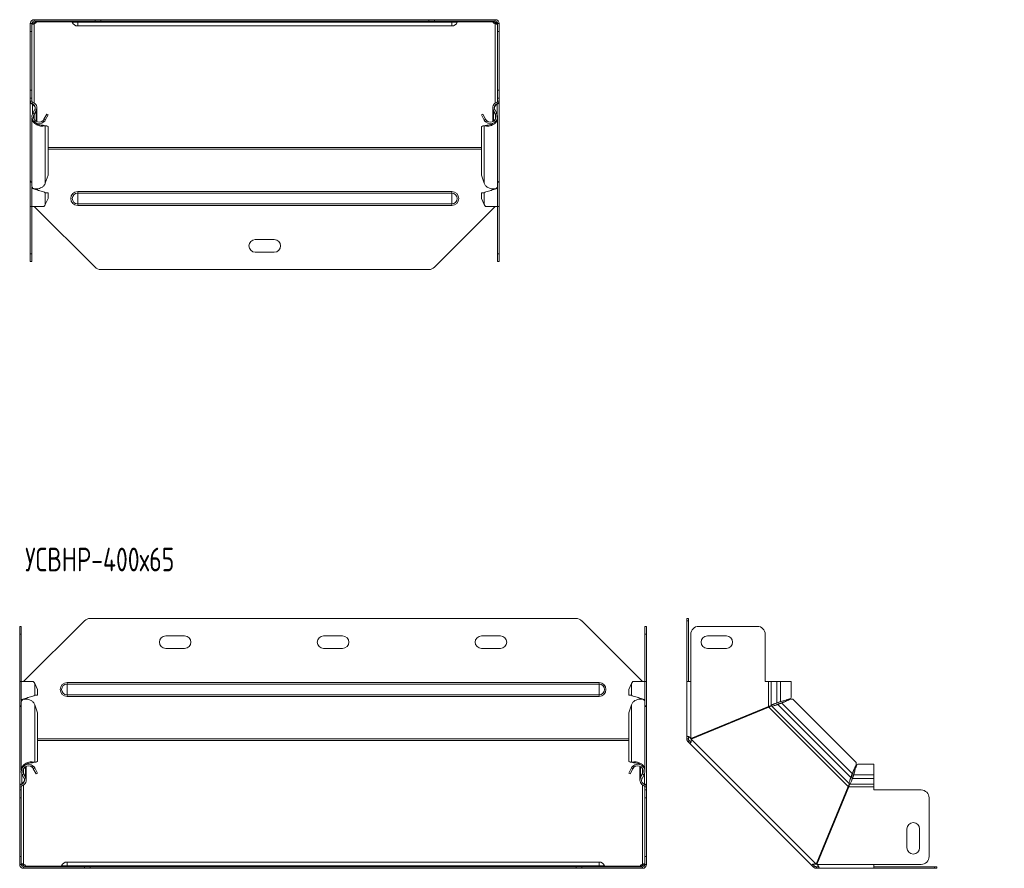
# Model space of a CAD drawing. Header units: millimetres. Extents: x -101 to 694, y -3607 to 292.
# Tile 4 of 9: x -94 to 530, y -2217 to -1679. Entities that reach past the tile are written whole.
import ezdxf

# ---------------------------------------------------------------- set-up
doc = ezdxf.new("R2010")
doc.units = ezdxf.units.MM
doc.styles.add('SLDTEXTSTYLE0', font='TXT', dxfattribs={"width": 0.7, "bigfont": 'bigfont'})

msp = doc.modelspace()

# ---------------------------------------------------------------- linework, layer by layer
at = {"color": 7, "linetype": 'Continuous', "lineweight": 15}
for p, q in [((-86.87, -1681.95), (-85.87, -1681.95)), ((-86.87, -1686.95), (-86.87, -1681.95)), ((-85.87, -1681.95), (-85.87, -1686.95)), ((-84.37, -1679.45), (-84.37, -1680.45)), ((-45.83, -1679.45), (-84.37, -1679.45)), ((-45.83, -1680.45), (-84.37, -1680.45)), ((-84.37, -1681.98), (-84.37, -1681.28)), ((-82.87, -1680.88), (-82.87, -1680.45)), ((-56.87, -1683.45), (180.13, -1683.45)), ((-45.83, -1679.45), (-42.3, -1679.45)), ((-42.3, -1680.45), (-45.83, -1680.45)), ((165.56, -1679.45), (-42.3, -1679.45)), ((165.56, -1680.45), (-42.3, -1680.45)), ((165.56, -1679.45), (169.1, -1679.45)), ((169.1, -1680.45), (165.56, -1680.45)), ((207.63, -1679.45), (169.1, -1679.45)), ((207.63, -1680.45), (169.1, -1680.45)), ((206.13, -1680.88), (206.13, -1680.45)), ((207.63, -1679.45), (207.63, -1680.45)), ((207.63, -1681.98), (207.63, -1681.28)), ((209.13, -1681.95), (210.13, -1681.95)), ((209.13, -1686.95), (209.13, -1681.95)), ((210.13, -1681.95), (210.13, -1686.95)), ((-86.87, -1724.1), (-86.87, -1686.95)), ((-85.87, -1724.1), (-85.87, -1686.95)), ((209.13, -1724.1), (209.13, -1686.95)), ((210.13, -1724.1), (210.13, -1686.95)), ((-86.87, -1729.1), (-86.87, -1724.1)), ((-85.87, -1724.1), (-85.87, -1729.1)), ((209.13, -1729.1), (209.13, -1724.1)), ((210.13, -1724.1), (210.13, -1729.1)), ((-85.87, -1729.1), (-86.87, -1729.1)), ((-86.87, -1731.1), (-86.87, -1729.1)), ((-86.87, -1731.1), (-86.87, -1731.29)), ((-86.87, -1781.61), (-86.87, -1731.29)), ((-85.87, -1731.1), (-85.87, -1729.1)), ((-85.57, -1733), (-85.49, -1732.82)), ((208.77, -1732.87), (208.83, -1733)), ((210.13, -1729.1), (209.13, -1729.1)), ((209.13, -1731.1), (209.13, -1729.1)), ((210.13, -1731.1), (210.13, -1729.1)), ((210.13, -1731.1), (210.13, -1731.29)), ((210.13, -1781.61), (210.13, -1731.29)), ((-84.05, -1736.41), (-85.33, -1738.79)), ((-83.17, -1736.88), (-84.45, -1739.26)), ((-84.45, -1739.91), (-83.17, -1737.44)), ((-83.42, -1737.34), (-83.17, -1737.44)), ((-82.76, -1744.15), (-82.76, -1735.83)), ((-76.51, -1739.33), (-78.26, -1742.59)), ((-75.63, -1739.8), (-77.38, -1743.06)), ((-76.51, -1739.33), (-75.63, -1739.8)), ((198.89, -1739.8), (199.77, -1739.33)), ((200.64, -1743.06), (198.89, -1739.8)), ((201.52, -1742.59), (199.77, -1739.33)), ((206.02, -1735.83), (206.02, -1744.15)), ((206.43, -1736.88), (207.71, -1739.26)), ((206.43, -1737.44), (206.68, -1737.34)), ((207.71, -1739.91), (206.43, -1737.44)), ((207.32, -1736.41), (208.59, -1738.79)), ((-85.87, -1741.67), (-85.87, -1785.13)), ((-82.76, -1745.27), (-82.76, -1745.22)), ((-78.95, -1743.49), (-78.26, -1744.22)), ((-78.95, -1746.21), (-78.26, -1746.73)), ((-78.33, -1746.47), (-78.95, -1746.21)), ((-78.26, -1742.59), (-77.38, -1743.06)), ((201.52, -1742.59), (200.64, -1743.06)), ((202.21, -1743.49), (201.52, -1744.22)), ((202.21, -1746.21), (201.52, -1746.73)), ((202.21, -1746.21), (201.59, -1746.47)), ((206.02, -1745.22), (206.02, -1745.27)), ((209.13, -1785.13), (209.13, -1741.67)), ((-78.03, -1746.58), (-78.34, -1746.47)), ((-78.26, -1746.5), (-77.38, -1746.83)), ((-76.51, -1746.81), (-78.26, -1746.5)), ((-75.63, -1747.14), (-77.38, -1746.83)), ((-76.51, -1746.81), (-75.63, -1747.14)), ((-75.63, -1778.07), (-75.63, -1747.14)), ((198.89, -1747.14), (199.77, -1746.81)), ((200.64, -1746.83), (198.89, -1747.14)), ((198.89, -1778.07), (198.89, -1747.14)), ((201.52, -1746.5), (199.77, -1746.81)), ((201.29, -1746.58), (200.64, -1746.83)), ((201.6, -1746.47), (201.29, -1746.58)), ((-86.87, -1781.61), (-86.87, -1782.07)), ((-86.87, -1782.07), (-86.57, -1782.07)), ((-86.87, -1797.82), (-86.87, -1782.07)), ((-77.38, -1782.99), (-75.63, -1778.07)), ((198.89, -1778.07), (200.64, -1782.99)), ((209.83, -1782.07), (210.13, -1782.07)), ((210.13, -1781.61), (210.13, -1782.07)), ((210.13, -1797.82), (210.13, -1782.07)), ((-85.87, -1785.76), (-85.87, -1797.82)), ((-82.76, -1787.23), (-82.76, -1786.68)), ((-81.35, -1787.75), (-81.35, -1787.75)), ((-75.63, -1789.12), (-77.38, -1789.12)), ((-75.63, -1792.82), (-75.63, -1789.12)), ((198.89, -1792.82), (198.89, -1789.12)), ((198.89, -1789.12), (200.64, -1789.12)), ((204.61, -1787.75), (204.61, -1787.75)), ((206.02, -1786.68), (206.02, -1787.23)), ((209.13, -1797.82), (209.13, -1785.76)), ((-77.38, -1796.52), (-75.63, -1792.82)), ((198.89, -1792.82), (200.64, -1796.52)), ((-86.87, -1797.82), (-85.87, -1797.82)), ((-86.87, -1827.82), (-86.87, -1797.82)), ((-85.87, -1797.82), (-78.26, -1797.82)), ((-85.87, -1827.82), (-85.87, -1797.82)), ((-84.37, -1797.82), (-45.83, -1836.36)), ((169.1, -1836.36), (207.63, -1797.82)), ((201.52, -1797.82), (209.13, -1797.82)), ((209.13, -1797.82), (210.13, -1797.82)), ((209.13, -1827.82), (209.13, -1797.82)), ((210.13, -1827.82), (210.13, -1797.82)), ((55.63, -1818.82), (67.63, -1818.82)), ((67.63, -1826.82), (55.63, -1826.82)), ((-86.87, -1832.82), (-86.87, -1827.82)), ((-85.87, -1832.82), (-86.87, -1832.82)), ((-85.87, -1827.82), (-85.87, -1832.82)), ((209.13, -1832.82), (209.13, -1827.82)), ((210.13, -1832.82), (209.13, -1832.82)), ((210.13, -1827.82), (210.13, -1832.82)), ((-42.3, -1837.82), (165.56, -1837.82)), ((-93.6, -2064.03), (-92.6, -2064.03)), ((-93.6, -2069.03), (-93.6, -2064.03)), ((-92.6, -2064.03), (-92.6, -2069.03)), ((-52.56, -2060.49), (-91.1, -2099.03)), ((258.83, -2059.03), (-49.03, -2059.03)), ((300.9, -2099.03), (262.37, -2060.49)), ((302.4, -2064.03), (303.4, -2064.03)), ((302.4, -2069.03), (302.4, -2064.03)), ((303.4, -2064.03), (303.4, -2069.03)), ((329.01, -2059.03), (330.01, -2059.03)), ((329.01, -2060.49), (329.01, -2059.03)), ((329.01, -2060.49), (329.01, -2099.03)), ((330.01, -2059.03), (330.01, -2060.49)), ((330.01, -2060.49), (330.01, -2099.03)), ((373.66, -2064.03), (336.51, -2064.03)), ((-93.6, -2099.03), (-93.6, -2069.03)), ((-92.6, -2099.03), (-92.6, -2069.03)), ((10.9, -2070.03), (-1.1, -2070.03)), ((110.9, -2070.03), (98.9, -2070.03)), ((210.9, -2070.03), (198.9, -2070.03)), ((302.4, -2099.03), (302.4, -2069.03)), ((303.4, -2099.03), (303.4, -2069.03)), ((331.51, -2069.03), (331.51, -2099.03)), ((354.01, -2070.03), (342.01, -2070.03)), ((378.66, -2099.03), (378.66, -2069.03)), ((-1.1, -2078.03), (10.9, -2078.03)), ((98.9, -2078.03), (110.9, -2078.03)), ((198.9, -2078.03), (210.9, -2078.03)), ((342.01, -2078.03), (354.01, -2078.03)), ((-93.6, -2114.77), (-93.6, -2099.03)), ((-92.6, -2099.03), (-93.6, -2099.03)), ((-92.6, -2099.03), (-92.6, -2111.08)), ((-84.99, -2099.03), (-92.6, -2099.03)), ((-82.35, -2104.03), (-84.1, -2100.33)), ((293.91, -2100.33), (292.16, -2104.03)), ((302.4, -2099.03), (294.8, -2099.03)), ((302.4, -2111.08), (302.4, -2099.03)), ((303.4, -2099.03), (302.4, -2099.03)), ((303.4, -2114.77), (303.4, -2099.03)), ((329.01, -2133.85), (329.01, -2099.03)), ((331.51, -2099.03), (329.01, -2099.03)), ((380.66, -2099.03), (378.66, -2099.03)), ((382.39, -2099.03), (380.66, -2099.03)), ((385.98, -2099.03), (382.39, -2099.03)), ((385.98, -2099.03), (388.36, -2099.03)), ((395.01, -2099.03), (388.36, -2099.03)), ((395.01, -2109.09), (395.01, -2099.03)), ((-84.1, -2107.73), (-82.35, -2107.73)), ((-82.35, -2104.03), (-82.35, -2107.73)), ((292.16, -2104.03), (292.16, -2107.73)), ((293.91, -2107.73), (292.16, -2107.73)), ((-92.6, -2111.71), (-92.6, -2155.18)), ((-89.48, -2110.16), (-89.48, -2109.62)), ((-88.02, -2109.07), (-88, -2109.07)), ((-82.35, -2118.78), (-84.1, -2113.86)), ((293.91, -2113.86), (292.16, -2118.78)), ((297.88, -2109.09), (297.88, -2109.09)), ((299.29, -2109.62), (299.29, -2110.16)), ((302.4, -2155.18), (302.4, -2111.71)), ((385.45, -2113.92), (385.44, -2113.93)), ((385.98, -2112.56), (388.36, -2111.71)), ((385.98, -2112.56), (386.45, -2112.56)), ((386.45, -2112.56), (388.83, -2111.71)), ((389.14, -2112.65), (386.67, -2113.54)), ((386.67, -2113.54), (387.01, -2113.2)), ((389.48, -2112.31), (387.01, -2113.2)), ((388.36, -2111.71), (388.83, -2111.71)), ((389.48, -2112.31), (389.14, -2112.65)), ((391, -2110.94), (391.01, -2110.94)), ((436.04, -2150.14), (396.28, -2110.37)), ((-93.3, -2114.77), (-93.6, -2114.77)), ((-93.6, -2114.77), (-93.6, -2115.24)), ((-93.6, -2165.56), (-93.6, -2115.24)), ((-82.35, -2149.7), (-82.35, -2118.78)), ((292.16, -2149.7), (292.16, -2118.78)), ((303.11, -2114.77), (303.4, -2114.77)), ((303.4, -2114.77), (303.4, -2115.24)), ((303.4, -2165.56), (303.4, -2115.24)), ((380.66, -2114.77), (331.51, -2135.13)), ((331.7, -2135.6), (380.85, -2115.24)), ((330.01, -2133.85), (329.01, -2133.85)), ((329.01, -2135.4), (329.01, -2133.85)), ((330.01, -2135.4), (329.01, -2135.4)), ((330.45, -2136.46), (329.75, -2137.17)), ((330.85, -2138.27), (329.75, -2137.17)), ((330.01, -2135.4), (330.01, -2133.85)), ((331.55, -2137.56), (330.45, -2136.46)), ((330.85, -2138.27), (408.14, -2215.57)), ((-89.48, -2151.63), (-89.48, -2151.58)), ((-85.67, -2150.63), (-84.99, -2150.12)), ((-85.67, -2150.63), (-85.05, -2150.38)), ((-85.06, -2150.38), (-84.75, -2150.26)), ((-84.98, -2150.35), (-84.1, -2150.02)), ((-84.98, -2150.35), (-83.23, -2150.04)), ((-84.1, -2150.02), (-82.35, -2149.7)), ((-82.35, -2149.7), (-83.23, -2150.04)), ((292.16, -2149.7), (293.91, -2150.02)), ((293.04, -2150.04), (292.16, -2149.7)), ((293.04, -2150.04), (294.79, -2150.35)), ((294.79, -2150.35), (293.91, -2150.02)), ((294.56, -2150.26), (294.87, -2150.38)), ((295.48, -2150.63), (294.8, -2150.12)), ((294.86, -2150.38), (295.48, -2150.63)), ((299.29, -2151.58), (299.29, -2151.63)), ((447.39, -2151.41), (437.32, -2151.41)), ((447.39, -2158.06), (447.39, -2151.41)), ((-89.9, -2159.41), (-91.18, -2156.93)), ((-89.9, -2159.96), (-91.18, -2157.58)), ((-89.48, -2161.01), (-89.48, -2152.7)), ((-85.67, -2153.36), (-84.99, -2152.63)), ((-84.98, -2154.26), (-84.1, -2153.78)), ((-84.98, -2154.26), (-83.23, -2157.52)), ((-84.1, -2153.78), (-82.35, -2157.04)), ((-82.35, -2157.04), (-83.23, -2157.52)), ((292.16, -2157.04), (293.91, -2153.78)), ((293.04, -2157.52), (292.16, -2157.04)), ((293.04, -2157.52), (294.79, -2154.26)), ((294.79, -2154.26), (293.91, -2153.78)), ((295.48, -2153.36), (294.8, -2152.63)), ((299.29, -2152.7), (299.29, -2161.01)), ((299.71, -2159.41), (300.99, -2156.93)), ((299.71, -2159.96), (300.99, -2157.58)), ((432.88, -2159.74), (433.77, -2157.27)), ((433.21, -2159.41), (434.1, -2156.93)), ((433.77, -2157.27), (434.1, -2156.93)), ((434.71, -2157.58), (433.86, -2159.96)), ((434.71, -2157.58), (434.71, -2158.06)), ((-90.78, -2160.44), (-92.06, -2158.06)), ((-90.15, -2159.5), (-89.9, -2159.41)), ((299.71, -2159.41), (299.96, -2159.5)), ((300.59, -2160.44), (301.87, -2158.06)), ((302.03, -2164.02), (302.1, -2163.85)), ((432.49, -2160.98), (432.49, -2160.97)), ((432.88, -2159.74), (433.21, -2159.41)), ((433.4, -2161.57), (433.4, -2161.59)), ((434.71, -2158.06), (433.86, -2160.44)), ((433.86, -2160.44), (433.86, -2159.96)), ((447.39, -2160.44), (447.39, -2158.06)), ((447.39, -2164.02), (447.39, -2160.44)), ((447.39, -2165.75), (447.39, -2164.02)), ((-93.6, -2165.56), (-93.6, -2165.75)), ((-93.6, -2167.75), (-93.6, -2165.75)), ((-93.6, -2167.75), (-92.6, -2167.75)), ((-93.6, -2172.75), (-93.6, -2167.75)), ((-92.6, -2167.75), (-92.6, -2165.75)), ((-92.6, -2167.75), (-92.6, -2172.75)), ((302.4, -2167.75), (302.4, -2165.75)), ((302.4, -2167.75), (303.4, -2167.75)), ((302.4, -2172.75), (302.4, -2167.75)), ((303.4, -2165.56), (303.4, -2165.75)), ((303.4, -2167.75), (303.4, -2165.75)), ((303.4, -2167.75), (303.4, -2172.75)), ((431.18, -2165.56), (410.82, -2214.71)), ((411.28, -2214.9), (431.64, -2165.75)), ((447.39, -2167.75), (447.39, -2165.75)), ((477.39, -2167.75), (447.39, -2167.75)), ((-93.6, -2209.9), (-93.6, -2172.75)), ((-92.6, -2209.9), (-92.6, -2172.75)), ((302.4, -2209.9), (302.4, -2172.75)), ((303.4, -2209.9), (303.4, -2172.75)), ((482.39, -2209.9), (482.39, -2172.75)), ((468.39, -2192.4), (468.39, -2204.4)), ((476.39, -2204.4), (476.39, -2192.4)), ((-93.6, -2214.9), (-93.6, -2209.9)), ((-92.6, -2209.9), (-92.6, -2214.9)), ((273.4, -2213.4), (-63.6, -2213.4)), ((302.4, -2214.9), (302.4, -2209.9)), ((303.4, -2209.9), (303.4, -2214.9)), ((-92.6, -2214.9), (-93.6, -2214.9)), ((-91.1, -2214.86), (-91.1, -2215.57)), ((-91.1, -2217.4), (-91.1, -2216.4)), ((-91.1, -2216.4), (-52.56, -2216.4)), ((-91.1, -2217.4), (-52.56, -2217.4)), ((-89.6, -2215.96), (-89.6, -2216.4)), ((-52.56, -2216.4), (-49.03, -2216.4)), ((-49.03, -2217.4), (-52.56, -2217.4)), ((-49.03, -2216.4), (258.83, -2216.4)), ((-49.03, -2217.4), (258.83, -2217.4)), ((258.83, -2216.4), (262.37, -2216.4)), ((262.37, -2217.4), (258.83, -2217.4)), ((262.37, -2216.4), (300.9, -2216.4)), ((262.37, -2217.4), (300.9, -2217.4)), ((299.41, -2215.96), (299.41, -2216.4)), ((300.9, -2214.86), (300.9, -2215.57)), ((300.9, -2217.4), (300.9, -2216.4)), ((303.4, -2214.9), (302.4, -2214.9)), ((408.85, -2214.86), (408.14, -2215.57)), ((409.24, -2216.67), (408.14, -2215.57)), ((409.95, -2215.96), (408.85, -2214.86)), ((409.95, -2215.96), (409.24, -2216.67)), ((412.57, -2216.4), (411.01, -2216.4)), ((411.01, -2216.4), (411.01, -2217.4)), ((412.57, -2217.4), (411.01, -2217.4)), ((447.39, -2217.4), (412.57, -2217.4)), ((447.39, -2214.9), (477.39, -2214.9)), ((447.39, -2217.4), (447.39, -2214.9)), ((447.39, -2216.4), (485.92, -2216.4)), ((447.39, -2217.4), (485.92, -2217.4)), ((485.92, -2216.4), (487.39, -2216.4)), ((487.39, -2217.4), (485.92, -2217.4)), ((487.39, -2216.4), (487.39, -2217.4))]:
    msp.add_line(p, q, dxfattribs=at)
at = {"color": 7, "linetype": 'Continuous', "lineweight": 0}
for p, q in [((-84.37, -1681.98), (-84.37, -1732.28)), ((-60.41, -1680.88), (-82.87, -1680.88)), ((-60.3, -1681.09), (-56.87, -1681.09)), ((-56.87, -1681.09), (-56.87, -1680.45)), ((-56.87, -1681.09), (180.13, -1681.09)), ((-56.87, -1683.45), (-56.87, -1681.09)), ((-45.83, -1680.45), (-45.83, -1679.45)), ((-42.3, -1679.45), (-42.3, -1680.45)), ((165.56, -1680.45), (165.56, -1679.45)), ((169.1, -1679.45), (169.1, -1680.45)), ((180.13, -1681.09), (180.13, -1680.45)), ((183.56, -1681.09), (180.13, -1681.09)), ((180.13, -1683.45), (180.13, -1681.09)), ((206.13, -1680.88), (183.67, -1680.88)), ((207.63, -1681.98), (207.63, -1732.28)), ((-85.87, -1686.95), (-86.87, -1686.95)), ((210.13, -1686.95), (209.13, -1686.95)), ((-86.87, -1724.1), (-85.87, -1724.1)), ((209.13, -1724.1), (210.13, -1724.1)), ((-86.87, -1731.1), (-85.87, -1731.1)), ((-85.57, -1732.83), (-85.29, -1731.86)), ((-85.57, -1739.3), (-85.57, -1733)), ((208.83, -1732.83), (208.55, -1731.86)), ((208.83, -1739.3), (208.83, -1733)), ((210.13, -1731.1), (209.13, -1731.1)), ((-85.33, -1738.79), (-84.45, -1739.26)), ((-84.45, -1742.59), (-84.45, -1739.91)), ((-84.05, -1736.41), (-83.17, -1736.88)), ((-83.17, -1743.93), (-83.17, -1737.44)), ((207.32, -1736.41), (206.43, -1736.88)), ((206.43, -1743.93), (206.43, -1737.44)), ((208.59, -1738.79), (207.71, -1739.26)), ((207.71, -1742.59), (207.71, -1739.91)), ((-77.38, -1782.99), (-77.38, -1746.83)), ((200.64, -1782.99), (200.64, -1746.83)), ((-75.63, -1760.38), (198.89, -1760.38)), ((-75.63, -1761.44), (198.89, -1761.44)), ((-83.17, -1787.05), (-83.17, -1786.65)), ((-77.38, -1796.52), (-77.38, -1789.12)), ((-56.87, -1788.45), (-56.87, -1789.39)), ((-56.87, -1788.45), (180.13, -1788.45)), ((-56.87, -1789.39), (-56.87, -1796.25)), ((-56.87, -1789.39), (180.13, -1789.39)), ((180.13, -1788.45), (180.13, -1789.39)), ((180.13, -1789.39), (180.13, -1796.25)), ((200.64, -1796.52), (200.64, -1789.12)), ((206.43, -1787.05), (206.43, -1786.65)), ((-56.87, -1796.25), (180.13, -1796.25)), ((-56.87, -1796.25), (-56.87, -1797.19)), ((-56.87, -1797.19), (180.13, -1797.19)), ((180.13, -1796.25), (180.13, -1797.19)), ((-86.87, -1827.82), (-85.87, -1827.82)), ((209.13, -1827.82), (210.13, -1827.82)), ((330.01, -2060.49), (329.01, -2060.49)), ((-92.6, -2069.03), (-93.6, -2069.03)), ((303.4, -2069.03), (302.4, -2069.03)), ((-84.1, -2100.33), (-84.1, -2107.73)), ((-63.6, -2100.59), (-63.6, -2099.66)), ((-63.6, -2099.66), (273.4, -2099.66)), ((-63.6, -2107.46), (-63.6, -2100.59)), ((-63.6, -2100.59), (273.4, -2100.59)), ((273.4, -2100.59), (273.4, -2099.66)), ((273.4, -2107.46), (273.4, -2100.59)), ((293.91, -2100.33), (293.91, -2107.73)), ((331.51, -2135.13), (331.51, -2099.03)), ((380.66, -2114.77), (380.66, -2099.03)), ((382.39, -2099.03), (382.39, -2114.25)), ((385.98, -2099.03), (385.98, -2112.56)), ((388.36, -2099.03), (388.36, -2111.71)), ((-63.6, -2107.46), (273.4, -2107.46)), ((-63.6, -2108.39), (-63.6, -2107.46)), ((273.4, -2108.39), (273.4, -2107.46)), ((-89.9, -2109.79), (-89.9, -2110.19)), ((-84.1, -2150.02), (-84.1, -2113.86)), ((-63.6, -2108.39), (273.4, -2108.39)), ((293.91, -2150.02), (293.91, -2113.86)), ((299.71, -2109.79), (299.71, -2110.19)), ((432.88, -2159.74), (386.67, -2113.54)), ((433.77, -2157.27), (389.14, -2112.65)), ((431.18, -2165.56), (380.85, -2115.24)), ((431.91, -2163.85), (382.57, -2114.5)), ((292.16, -2135.4), (-82.35, -2135.4)), ((292.16, -2136.46), (-82.35, -2136.46)), ((410.82, -2214.71), (331.7, -2135.6)), ((-92.29, -2163.85), (-92.29, -2157.55)), ((-92.06, -2158.06), (-91.18, -2157.58)), ((-91.18, -2156.93), (-91.18, -2154.26)), ((-89.9, -2159.41), (-89.9, -2152.91)), ((299.71, -2159.41), (299.71, -2152.91)), ((300.99, -2156.93), (300.99, -2154.26)), ((301.87, -2158.06), (300.99, -2157.58)), ((302.1, -2163.85), (302.1, -2157.55)), ((-92.29, -2164.02), (-92.02, -2164.98)), ((-90.78, -2160.44), (-89.9, -2159.96)), ((300.59, -2160.44), (299.71, -2159.96)), ((302.1, -2164.02), (301.82, -2164.98)), ((447.39, -2164.02), (432.17, -2164.02)), ((447.39, -2160.44), (433.86, -2160.44)), ((447.39, -2158.06), (434.71, -2158.06)), ((-93.6, -2165.75), (-92.6, -2165.75)), ((-91.1, -2164.57), (-91.1, -2214.86)), ((300.9, -2164.57), (300.9, -2214.86)), ((303.4, -2165.75), (302.4, -2165.75)), ((447.39, -2165.75), (431.64, -2165.75)), ((-92.6, -2172.75), (-93.6, -2172.75)), ((303.4, -2172.75), (302.4, -2172.75)), ((-93.6, -2209.9), (-92.6, -2209.9)), ((-63.6, -2213.4), (-63.6, -2215.76)), ((273.4, -2213.4), (273.4, -2215.76)), ((302.4, -2209.9), (303.4, -2209.9)), ((-89.6, -2215.96), (-67.13, -2215.96)), ((-67.03, -2215.76), (-63.6, -2215.76)), ((-63.6, -2215.76), (-63.6, -2216.4)), ((-63.6, -2215.76), (273.4, -2215.76)), ((-52.56, -2217.4), (-52.56, -2216.4)), ((-49.03, -2216.4), (-49.03, -2217.4)), ((258.83, -2217.4), (258.83, -2216.4)), ((262.37, -2216.4), (262.37, -2217.4)), ((273.4, -2215.76), (273.4, -2216.4)), ((276.84, -2215.76), (273.4, -2215.76)), ((276.94, -2215.96), (299.41, -2215.96)), ((447.39, -2214.9), (411.28, -2214.9)), ((485.92, -2217.4), (485.92, -2216.4))]:
    msp.add_line(p, q, dxfattribs=at)
at = {"color": 7, "linetype": 'Continuous', "lineweight": 15}
for centre, radius, start, end in [((-84.37, -1681.95), 2.5, 90, 180), ((-84.37, -1681.95), 1.5, 90, 180), ((-84.88, -1678.97), 2.36, 282.42031, 321.41326), ((-84.82, -1679.8), 2.23, 281.69763, 330.91024), ((-61.24, -1681.45), 1, 21.02267, 90), ((-56.87, -1679.77), 3.68, 201.02267, 270), ((180.13, -1679.77), 3.68, 270, 338.97733), ((184.5, -1681.45), 1, 90, 158.97733), ((208.08, -1679.8), 2.23, 209.08976, 258.30237), ((208.18, -1678.9), 2.44, 219.25557, 256.91086), ((207.63, -1681.95), 2.5, 0, 90), ((207.63, -1681.95), 1.5, 0, 90), ((-85.07, -1731.1), 1.8, 180, 253.96977), ((-85.07, -1731.1), 0.8, 180, 253.96977), ((-86.26, -1735.23), 2.5, 331.75941, 73.96977), ((-86.26, -1735.23), 3.5, 331.75941, 73.96977), ((209.52, -1735.23), 3.5, 106.03023, 208.24059), ((209.52, -1735.23), 2.5, 106.03023, 208.24059), ((208.33, -1731.1), 0.8, 286.03023, 360), ((208.33, -1731.1), 1.8, 286.03023, 0), ((-81.35, -1740.93), 4.51, 151.75941, 313.20785), ((-81.35, -1740.93), 3.51, 151.75941, 313.20785), ((204.62, -1740.93), 4.51, 226.79215, 28.24059), ((204.62, -1740.93), 3.52, 226.79215, 28.24059), ((55.63, -1822.82), 4, 90, 270), ((67.63, -1822.82), 4, 270, 90), ((-42.3, -1832.82), 5, 225, 270), ((165.56, -1832.82), 5, 270, 315), ((-49.03, -2064.03), 5, 90, 135), ((258.83, -2064.03), 5, 45, 90), ((336.51, -2069.03), 5, 90, 180), ((373.66, -2069.03), 5, 0, 90), ((-1.1, -2074.03), 4, 90, 270), ((10.9, -2074.03), 4, 270, 90), ((98.9, -2074.03), 4, 90, 270), ((110.9, -2074.03), 4, 270, 90), ((198.9, -2074.03), 4, 90, 270), ((210.9, -2074.03), 4, 270, 90), ((342.01, -2074.03), 4, 90, 270), ((354.01, -2074.03), 4, 270, 90), ((-88.08, -2155.92), 4.52, 46.79215, 208.24059), ((297.89, -2155.92), 4.52, 331.75941, 133.20785), ((-88.08, -2155.92), 3.52, 46.79215, 208.24059), ((297.89, -2155.92), 3.52, 331.75941, 133.20785), ((-91.8, -2165.75), 1.8, 106.03023, 180), ((-92.98, -2161.62), 2.5, 286.03023, 28.24059), ((-92.98, -2161.62), 3.5, 286.03023, 28.24059), ((302.79, -2161.62), 3.5, 151.75941, 253.96977), ((302.79, -2161.62), 2.5, 151.75941, 253.96977), ((301.6, -2165.75), 1.8, 0, 73.96977), ((-91.8, -2165.75), 0.8, 106.03023, 180), ((301.6, -2165.75), 0.8, 0, 73.96977), ((477.39, -2172.75), 5, 0, 90), ((472.39, -2192.4), 4, 0, 180), ((472.39, -2204.4), 4, 180, 0), ((-63.6, -2217.08), 3.68, 90, 158.97733), ((273.4, -2217.08), 3.68, 21.02267, 90), ((477.39, -2209.9), 5, 270, 0), ((-91.1, -2214.9), 2.5, 180, 270), ((-91.1, -2214.9), 1.5, 180, 270), ((-91.55, -2217.05), 2.23, 29.08976, 78.30237), ((-91.65, -2217.95), 2.44, 39.25557, 76.91086), ((-67.96, -2215.4), 1, 270, 338.97733), ((277.77, -2215.4), 1, 201.02267, 270), ((301.36, -2217.05), 2.23, 101.69763, 150.91024), ((301.41, -2217.87), 2.36, 102.42031, 141.41326), ((300.9, -2214.9), 1.5, 270, 0), ((300.9, -2214.9), 2.5, 270, 360)]:
    msp.add_arc(centre, radius, start, end, dxfattribs=at)
at = {"color": 7, "linetype": 'Continuous', "lineweight": 0}
for centre, radius, start, end in [((-56.87, -1792.82), 4.37, 90, 270), ((-56.87, -1792.82), 3.43, 90, 270), ((180.13, -1792.82), 4.37, 270, 90), ((180.13, -1792.82), 3.43, 270, 90), ((-63.6, -2104.03), 4.37, 90, 270), ((-63.6, -2104.03), 3.43, 90, 270), ((273.4, -2104.03), 4.37, 270, 90), ((273.4, -2104.03), 3.43, 270, 90)]:
    msp.add_arc(centre, radius, start, end, dxfattribs=at)
at = {"color": 7, "linetype": 'Continuous', "lineweight": 15}
for points, knots in [([(-85.82, -1681.7), (-85.71, -1681.66), (-85.46, -1681.55), (-84.96, -1681.39), (-84.57, -1681.32), (-84.37, -1681.28)], [0, 0, 0, 0, 0.24549, 0.603307, 1, 1, 1, 1]), ([(-85.77, -1682.4), (-85.75, -1682.41), (-85.7, -1682.42), (-85.55, -1682.37), (-85.32, -1682.3), (-85.04, -1682.2), (-84.72, -1682.08), (-84.49, -1682.02), (-84.37, -1681.98)], [0, 0, 0, 0, 0.125391, 0.312254, 0.484979, 0.638342, 0.807877, 1, 1, 1, 1]), ([(206.13, -1680.45), (206.07, -1680.45), (206.04, -1680.49), (206.04, -1680.65), (206.07, -1680.76), (206.13, -1680.88)], [0, 0, 0, 0, 0.5, 0.5, 1, 1, 1, 1]), ([(207.63, -1681.28), (207.84, -1681.31), (208.24, -1681.38), (208.74, -1681.54), (208.99, -1681.65), (209.08, -1681.69)], [0, 0, 0, 0, 0.404682, 0.776084, 1, 1, 1, 1]), ([(207.63, -1681.98), (207.76, -1682.02), (207.99, -1682.08), (208.33, -1682.19), (208.6, -1682.3), (208.81, -1682.38), (208.96, -1682.42), (209.01, -1682.4), (209.04, -1682.39)], [0, 0, 0, 0, 0.192188, 0.365546, 0.525771, 0.680026, 0.841944, 1, 1, 1, 1]), ([(-85.57, -1733), (-85.94, -1732.84), (-86.27, -1732.6), (-86.74, -1732), (-86.87, -1731.64), (-86.87, -1731.29)], [0, 0, 0, 0, 0.5, 0.5, 1, 1, 1, 1]), ([(-83.82, -1735.62), (-83.84, -1735.34), (-83.91, -1734.67), (-84.55, -1733.71), (-85.23, -1733.24), (-85.57, -1733)], [0, 0, 0, 0, 0.261463, 0.630732, 1, 1, 1, 1]), ([(208.83, -1733), (208.49, -1733.24), (207.8, -1733.71), (207.13, -1734.74), (207.07, -1735.49), (207.04, -1735.84)], [0, 0, 0, 0, 0.3452988, 0.6905976, 1, 1, 1, 1]), ([(210.13, -1731.29), (210.13, -1731.64), (210, -1732), (209.54, -1732.6), (209.2, -1732.84), (208.83, -1733)], [0, 0, 0, 0, 0.5, 0.5, 1, 1, 1, 1]), ([(-83.17, -1737.44), (-83.07, -1737.21), (-82.85, -1736.74), (-82.74, -1736.11), (-82.77, -1735.73), (-82.79, -1735.6)], [0, 0, 0, 0, 0.396144, 0.792289, 1, 1, 1, 1]), ([(206.03, -1735.84), (206.03, -1735.89), (206, -1736.19), (206.12, -1736.74), (206.33, -1737.21), (206.43, -1737.44)], [0, 0, 0, 0, 0.095019, 0.547509, 1, 1, 1, 1]), ([(-78.26, -1746.73), (-78.69, -1746.82), (-79.53, -1747), (-81.13, -1746.82), (-82.73, -1746.27), (-84.17, -1745.33), (-85.24, -1744.07), (-85.83, -1742.8), (-85.81, -1741.97), (-85.8, -1741.67)], [0, 0, 0, 0, 0.151489, 0.302978, 0.454467, 0.605956, 0.757445, 0.908934, 1, 1, 1, 1]), ([(-78.95, -1746.21), (-79.28, -1746.25), (-79.94, -1746.33), (-81.17, -1746.1), (-82.26, -1745.68), (-82.82, -1745.23), (-83.02, -1745.07)], [0, 0, 0, 0, 0.280247, 0.560493, 0.84074, 1, 1, 1, 1]), ([(209.06, -1741.67), (209.07, -1741.97), (209.09, -1742.8), (208.5, -1744.07), (207.43, -1745.33), (205.99, -1746.27), (204.39, -1746.82), (202.8, -1747), (201.95, -1746.82), (201.52, -1746.73)], [0, 0, 0, 0, 0.091066, 0.242555, 0.394044, 0.545533, 0.697022, 0.848511, 1, 1, 1, 1]), ([(206.3, -1745.06), (206.09, -1745.22), (205.53, -1745.68), (204.44, -1746.1), (203.2, -1746.33), (202.54, -1746.25), (202.21, -1746.21)], [0, 0, 0, 0, 0.16275, 0.441833, 0.720917, 1, 1, 1, 1]), ([(-86.87, -1781.61), (-86.85, -1781.71), (-86.82, -1781.9), (-86.53, -1782.14), (-86.2, -1782.29), (-85.94, -1782.31), (-85.87, -1782.31)], [0, 0, 0, 0, 0.292327, 0.584654, 0.87698, 1, 1, 1, 1]), ([(-85.87, -1782.52), (-85.94, -1782.51), (-86.2, -1782.44), (-86.53, -1782.34), (-86.82, -1782.2), (-86.85, -1782.12), (-86.87, -1782.07)], [0, 0, 0, 0, 0.12302, 0.415346, 0.707673, 1, 1, 1, 1]), ([(209.13, -1782.31), (209.21, -1782.31), (209.46, -1782.29), (209.79, -1782.14), (210.08, -1781.9), (210.11, -1781.71), (210.13, -1781.61)], [0, 0, 0, 0, 0.12302, 0.415346, 0.707673, 1, 1, 1, 1]), ([(210.13, -1782.07), (210.11, -1782.12), (210.08, -1782.2), (209.79, -1782.34), (209.46, -1782.44), (209.21, -1782.51), (209.13, -1782.52)], [0, 0, 0, 0, 0.292327, 0.584654, 0.87698, 1, 1, 1, 1]), ([(-85.8, -1785.13), (-85.81, -1785.27), (-85.83, -1785.65), (-85.24, -1786.21), (-84.17, -1786.64), (-82.73, -1786.75), (-81.13, -1786.48), (-79.53, -1785.82), (-78.69, -1785.09), (-78.26, -1784.72)], [0, 0, 0, 0, 0.091066, 0.242555, 0.394044, 0.545533, 0.697022, 0.848511, 1, 1, 1, 1]), ([(-77.38, -1789.12), (-77.72, -1788.95), (-78.39, -1788.62), (-80.03, -1788.12), (-81.81, -1787.63), (-83.55, -1787.13), (-84.93, -1786.63), (-85.77, -1786.18), (-85.79, -1785.89), (-85.8, -1785.76)], [0, 0, 0, 0, 0.148235, 0.296469, 0.444704, 0.592938, 0.741173, 0.889408, 1, 1, 1, 1]), ([(-81.36, -1787.75), (-81.47, -1787.71), (-82.05, -1787.5), (-83.03, -1787.13), (-83.9, -1786.77), (-84.13, -1786.59), (-84.16, -1786.56)], [0, 0, 0, 0, 0.107178, 0.525458, 0.943737, 1, 1, 1, 1]), ([(209.06, -1785.76), (209.05, -1785.89), (209.03, -1786.18), (208.19, -1786.63), (206.81, -1787.13), (205.08, -1787.63), (203.29, -1788.12), (201.66, -1788.62), (200.98, -1788.95), (200.64, -1789.12)], [0, 0, 0, 0, 0.1105924, 0.258827, 0.4070616, 0.5552962, 0.7035308, 0.8517654, 1, 1, 1, 1]), ([(201.52, -1784.72), (201.95, -1785.09), (202.8, -1785.82), (204.39, -1786.48), (205.99, -1786.75), (207.43, -1786.64), (208.5, -1786.21), (209.09, -1785.65), (209.07, -1785.27), (209.06, -1785.13)], [0, 0, 0, 0, 0.151489, 0.302978, 0.454467, 0.605956, 0.757445, 0.908934, 1, 1, 1, 1]), ([(207.42, -1786.56), (207.4, -1786.59), (207.16, -1786.77), (206.29, -1787.13), (205.31, -1787.5), (204.73, -1787.71), (204.62, -1787.75)], [0, 0, 0, 0, 0.056263, 0.474542, 0.892822, 1, 1, 1, 1]), ([(-92.53, -2111.08), (-92.52, -2110.96), (-92.49, -2110.67), (-91.65, -2110.22), (-90.28, -2109.72), (-88.54, -2109.22), (-86.75, -2108.72), (-85.12, -2108.23), (-84.44, -2107.9), (-84.1, -2107.73)], [0, 0, 0, 0, 0.110592, 0.258827, 0.407062, 0.555296, 0.703531, 0.851765, 1, 1, 1, 1]), ([(293.91, -2107.73), (294.25, -2107.9), (294.93, -2108.23), (296.56, -2108.72), (298.35, -2109.22), (300.09, -2109.72), (301.46, -2110.22), (302.3, -2110.67), (302.33, -2110.96), (302.34, -2111.08)], [0, 0, 0, 0, 0.1482346, 0.2964692, 0.4447038, 0.5929384, 0.741173, 0.8894076, 1, 1, 1, 1]), ([(-84.99, -2112.12), (-85.41, -2111.76), (-86.26, -2111.02), (-87.86, -2110.37), (-89.45, -2110.09), (-90.89, -2110.21), (-91.96, -2110.64), (-92.55, -2111.19), (-92.54, -2111.57), (-92.53, -2111.72)], [0, 0, 0, 0, 0.151489, 0.302978, 0.454467, 0.605956, 0.757445, 0.908934, 1, 1, 1, 1]), ([(-90.89, -2110.28), (-90.86, -2110.26), (-90.63, -2110.07), (-89.76, -2109.72), (-88.75, -2109.34), (-88.16, -2109.12), (-88.02, -2109.07)], [0, 0, 0, 0, 0.05527, 0.46617, 0.877069, 1, 1, 1, 1]), ([(302.34, -2111.72), (302.34, -2111.57), (302.36, -2111.19), (301.77, -2110.64), (300.7, -2110.21), (299.26, -2110.09), (297.67, -2110.37), (296.07, -2111.02), (295.22, -2111.76), (294.8, -2112.12)], [0, 0, 0, 0, 0.091066, 0.242555, 0.394044, 0.545533, 0.697022, 0.848511, 1, 1, 1, 1]), ([(297.89, -2109.09), (298.01, -2109.14), (298.58, -2109.34), (299.57, -2109.72), (300.43, -2110.07), (300.67, -2110.26), (300.7, -2110.28)], [0, 0, 0, 0, 0.106853, 0.525285, 0.943716, 1, 1, 1, 1]), ([(382.39, -2114.25), (382.44, -2114.17), (382.52, -2114.1), (382.69, -2113.96), (382.8, -2113.89), (383.05, -2113.75), (383.19, -2113.68), (383.49, -2113.54), (383.65, -2113.47), (383.99, -2113.33), (384.17, -2113.26), (384.54, -2113.12), (384.73, -2113.05), (385.1, -2112.91), (385.28, -2112.84), (385.64, -2112.7), (385.81, -2112.63), (385.98, -2112.56)], [0, 0, 0, 0, 0.125, 0.125, 0.25, 0.25, 0.375, 0.375, 0.5, 0.5, 0.625, 0.625, 0.75, 0.75, 0.875, 0.875, 1, 1, 1, 1]), ([(386.67, -2113.54), (386.31, -2113.64), (385.92, -2113.77), (385.13, -2114.03), (384.74, -2114.16), (383.99, -2114.39), (383.64, -2114.48), (383.03, -2114.56), (382.77, -2114.56), (382.57, -2114.5)], [0, 0, 0, 0, 0.25, 0.25, 0.5, 0.5, 0.75, 0.75, 1, 1, 1, 1]), ([(384.8, -2113.02), (384.92, -2112.99), (385.49, -2112.84), (386.03, -2112.68), (386.45, -2112.56)], [0, 0, 0, 0, 0.218513, 1, 1, 1, 1]), ([(387.01, -2113.2), (386.77, -2113.3), (386.31, -2113.51), (385.77, -2113.77), (385.48, -2113.9), (385.45, -2113.92)], [0, 0, 0, 0, 0.464304, 0.928607, 1, 1, 1, 1]), ([(388.36, -2111.71), (388.91, -2111.54), (390.02, -2111.21), (391.83, -2110.71), (393.43, -2110.22), (394.54, -2109.72), (395.06, -2109.34), (394.96, -2109.14), (394.94, -2109.09)], [0, 0, 0, 0, 0.190333, 0.380667, 0.571, 0.761334, 0.951667, 1, 1, 1, 1]), ([(388.83, -2111.71), (389.26, -2111.54), (389.8, -2111.33), (390.38, -2111.12), (390.49, -2111.08)], [0, 0, 0, 0, 0.7952, 1, 1, 1, 1]), ([(396.25, -2110.39), (396.11, -2110.29), (395.82, -2110.08), (394.89, -2110.21), (393.64, -2110.63), (392.17, -2111.28), (390.6, -2112.01), (389.63, -2112.44), (389.14, -2112.65)], [0, 0, 0, 0, 0.146742, 0.317393, 0.488045, 0.658697, 0.829348, 1, 1, 1, 1]), ([(391.17, -2111.74), (391.02, -2111.79), (390.44, -2112), (389.89, -2112.18), (389.48, -2112.31)], [0, 0, 0, 0, 0.259873, 1, 1, 1, 1]), ([(-93.6, -2114.77), (-93.58, -2114.73), (-93.54, -2114.64), (-93.25, -2114.51), (-92.92, -2114.4), (-92.67, -2114.34), (-92.6, -2114.32)], [0, 0, 0, 0, 0.292327, 0.584654, 0.87698, 1, 1, 1, 1]), ([(-92.6, -2114.53), (-92.67, -2114.54), (-92.92, -2114.56), (-93.25, -2114.71), (-93.54, -2114.95), (-93.58, -2115.14), (-93.6, -2115.24)], [0, 0, 0, 0, 0.12302, 0.415346, 0.707673, 1, 1, 1, 1]), ([(302.4, -2114.32), (302.48, -2114.34), (302.73, -2114.4), (303.06, -2114.51), (303.35, -2114.64), (303.39, -2114.73), (303.4, -2114.77)], [0, 0, 0, 0, 0.12302, 0.415346, 0.707673, 1, 1, 1, 1]), ([(303.4, -2115.24), (303.39, -2115.14), (303.35, -2114.95), (303.06, -2114.71), (302.73, -2114.56), (302.48, -2114.54), (302.4, -2114.53)], [0, 0, 0, 0, 0.292327, 0.584654, 0.87698, 1, 1, 1, 1]), ([(380.66, -2114.77), (381.05, -2114.69), (381.44, -2114.6), (382.06, -2114.42), (382.29, -2114.33), (382.39, -2114.25)], [0, 0, 0, 0, 0.5, 0.5, 1, 1, 1, 1]), ([(382.57, -2114.5), (382.41, -2114.5), (382.17, -2114.58), (381.57, -2114.85), (381.21, -2115.04), (380.85, -2115.24)], [0, 0, 0, 0, 0.5, 0.5, 1, 1, 1, 1]), ([(329.01, -2133.85), (329.01, -2133.84), (329.02, -2133.82), (329.03, -2133.79), (329.05, -2133.77), (329.08, -2133.75), (329.12, -2133.74), (329.17, -2133.73), (329.22, -2133.73), (329.28, -2133.72), (329.34, -2133.73), (329.41, -2133.73), (329.48, -2133.74), (329.56, -2133.75), (329.64, -2133.77), (329.72, -2133.79), (329.8, -2133.82), (329.89, -2133.84), (329.98, -2133.88), (330.07, -2133.91), (330.22, -2133.98), (330.43, -2134.1), (330.72, -2134.29), (330.99, -2134.53), (331.27, -2134.81), (331.43, -2135.02), (331.51, -2135.13)], [0, 0, 0, 0, 0.03577, 0.070797, 0.105097, 0.138688, 0.171589, 0.203818, 0.235397, 0.266348, 0.296694, 0.326462, 0.355676, 0.384366, 0.41256, 0.440291, 0.467591, 0.494494, 0.521037, 0.547256, 0.573191, 0.65226, 0.733301, 0.817558, 0.906139, 1, 1, 1, 1]), ([(329.75, -2137.17), (329.71, -2137.14), (329.64, -2137.06), (329.54, -2136.95), (329.46, -2136.83), (329.38, -2136.7), (329.3, -2136.58), (329.24, -2136.45), (329.19, -2136.32), (329.14, -2136.19), (329.1, -2136.06), (329.07, -2135.92), (329.04, -2135.79), (329.03, -2135.66), (329.01, -2135.53), (329.01, -2135.45), (329.01, -2135.4)], [0, 0, 0, 0, 0.07817, 0.155117, 0.230882, 0.305507, 0.379038, 0.451522, 0.523007, 0.593545, 0.663189, 0.731994, 0.800017, 0.867318, 0.933958, 1, 1, 1, 1]), ([(330.45, -2136.46), (330.3, -2136.31), (330.19, -2136.14), (330.05, -2135.77), (330.01, -2135.58), (330.01, -2135.4)], [0, 0, 0, 0, 0.5, 0.5, 1, 1, 1, 1]), ([(331.7, -2135.6), (331.71, -2135.67), (331.73, -2135.82), (331.75, -2136.03), (331.76, -2136.23), (331.76, -2136.41), (331.76, -2136.57), (331.75, -2136.71), (331.73, -2136.87), (331.69, -2137.05), (331.63, -2137.27), (331.55, -2137.48), (331.47, -2137.67), (331.38, -2137.85), (331.3, -2137.99), (331.21, -2138.11), (331.13, -2138.2), (331.05, -2138.26), (330.97, -2138.3), (330.9, -2138.31), (330.86, -2138.28), (330.85, -2138.27)], [0, 0, 0, 0, 0.05265, 0.101184, 0.145636, 0.186056, 0.222507, 0.255076, 0.283883, 0.336802, 0.391745, 0.449097, 0.509192, 0.572325, 0.625044, 0.680128, 0.737871, 0.798525, 0.86231, 0.929415, 1, 1, 1, 1]), ([(-92.53, -2155.18), (-92.54, -2154.87), (-92.55, -2154.05), (-91.96, -2152.77), (-90.89, -2151.52), (-89.45, -2150.58), (-87.86, -2150.02), (-86.26, -2149.85), (-85.41, -2150.03), (-84.99, -2150.12)], [0, 0, 0, 0, 0.091066, 0.242555, 0.394044, 0.545533, 0.697022, 0.848511, 1, 1, 1, 1]), ([(-89.77, -2151.79), (-89.56, -2151.62), (-88.99, -2151.17), (-87.9, -2150.75), (-86.67, -2150.51), (-86, -2150.59), (-85.67, -2150.63)], [0, 0, 0, 0, 0.16275, 0.441833, 0.720917, 1, 1, 1, 1]), ([(294.8, -2150.12), (295.22, -2150.03), (296.07, -2149.85), (297.67, -2150.02), (299.26, -2150.58), (300.7, -2151.52), (301.77, -2152.77), (302.36, -2154.05), (302.34, -2154.87), (302.34, -2155.18)], [0, 0, 0, 0, 0.151489, 0.302978, 0.454467, 0.605956, 0.757445, 0.908934, 1, 1, 1, 1]), ([(295.48, -2150.63), (295.81, -2150.59), (296.47, -2150.51), (297.71, -2150.75), (298.8, -2151.17), (299.36, -2151.62), (299.56, -2151.78)], [0, 0, 0, 0, 0.2802466, 0.5604933, 0.8407399, 1, 1, 1, 1]), ([(433.77, -2157.27), (433.98, -2156.78), (434.4, -2155.81), (435.14, -2154.24), (435.78, -2152.77), (436.2, -2151.52), (436.34, -2150.6), (436.12, -2150.3), (436.02, -2150.16)], [0, 0, 0, 0, 0.170652, 0.341303, 0.511955, 0.682607, 0.853258, 1, 1, 1, 1]), ([(437.32, -2151.47), (437.28, -2151.45), (437.07, -2151.35), (436.7, -2151.87), (436.2, -2152.98), (435.7, -2154.58), (435.2, -2156.4), (434.87, -2157.5), (434.71, -2158.06)], [0, 0, 0, 0, 0.048333, 0.238666, 0.429, 0.619333, 0.809667, 1, 1, 1, 1]), ([(434.1, -2156.93), (434.24, -2156.53), (434.41, -2155.97), (434.62, -2155.39), (434.68, -2155.24)], [0, 0, 0, 0, 0.7401268, 1, 1, 1, 1]), ([(435.3, -2156), (435.27, -2156.09), (435.07, -2156.64), (434.87, -2157.15), (434.71, -2157.58)], [0, 0, 0, 0, 0.164285, 1, 1, 1, 1]), ([(-93.6, -2165.56), (-93.6, -2165.2), (-93.47, -2164.85), (-93, -2164.25), (-92.67, -2164), (-92.29, -2163.85)], [0, 0, 0, 0, 0.5, 0.5, 1, 1, 1, 1]), ([(-92.29, -2163.85), (-91.95, -2163.61), (-91.27, -2163.14), (-90.6, -2162.11), (-90.54, -2161.36), (-90.51, -2161.01)], [0, 0, 0, 0, 0.345299, 0.690598, 1, 1, 1, 1]), ([(-89.5, -2161.01), (-89.49, -2160.96), (-89.47, -2160.66), (-89.58, -2160.11), (-89.79, -2159.64), (-89.9, -2159.41)], [0, 0, 0, 0, 0.0950187, 0.5475094, 1, 1, 1, 1]), ([(299.71, -2159.41), (299.6, -2159.64), (299.39, -2160.11), (299.27, -2160.74), (299.31, -2161.12), (299.32, -2161.25)], [0, 0, 0, 0, 0.396144, 0.792289, 1, 1, 1, 1]), ([(302.1, -2163.85), (302.47, -2164), (302.81, -2164.25), (303.27, -2164.85), (303.4, -2165.2), (303.4, -2165.56)], [0, 0, 0, 0, 0.5, 0.5, 1, 1, 1, 1]), ([(431.18, -2165.56), (431.37, -2165.2), (431.56, -2164.85), (431.83, -2164.25), (431.92, -2164), (431.91, -2163.85)], [0, 0, 0, 0, 0.5, 0.5, 1, 1, 1, 1]), ([(432.17, -2164.02), (432.08, -2164.13), (431.99, -2164.36), (431.82, -2164.98), (431.73, -2165.36), (431.64, -2165.75)], [0, 0, 0, 0, 0.5, 0.5, 1, 1, 1, 1]), ([(431.91, -2163.85), (431.85, -2163.64), (431.85, -2163.38), (431.94, -2162.77), (432.03, -2162.42), (432.25, -2161.68), (432.38, -2161.28), (432.65, -2160.49), (432.78, -2160.1), (432.88, -2159.74)], [0, 0, 0, 0, 0.25, 0.25, 0.5, 0.5, 0.75, 0.75, 1, 1, 1, 1]), ([(433.86, -2160.44), (433.72, -2160.76), (433.58, -2161.13), (433.29, -2161.87), (433.15, -2162.25), (432.87, -2162.93), (432.73, -2163.24), (432.45, -2163.74), (432.31, -2163.92), (432.17, -2164.02)], [0, 0, 0, 0, 0.25, 0.25, 0.5, 0.5, 0.75, 0.75, 1, 1, 1, 1]), ([(432.49, -2160.97), (432.51, -2160.93), (432.65, -2160.64), (432.91, -2160.11), (433.11, -2159.64), (433.21, -2159.41)], [0, 0, 0, 0, 0.071393, 0.535696, 1, 1, 1, 1]), ([(433.86, -2159.96), (433.79, -2160.2), (433.65, -2160.67), (433.49, -2161.24), (433.41, -2161.53), (433.4, -2161.57)], [0, 0, 0, 0, 0.4642844, 0.9285688, 1, 1, 1, 1]), ([(-91.1, -2215.57), (-91.3, -2215.53), (-91.7, -2215.46), (-92.2, -2215.31), (-92.45, -2215.2), (-92.55, -2215.16)], [0, 0, 0, 0, 0.40468, 0.77608, 1, 1, 1, 1]), ([(-91.1, -2214.86), (-91.22, -2214.83), (-91.46, -2214.77), (-91.79, -2214.66), (-92.07, -2214.55), (-92.28, -2214.47), (-92.43, -2214.43), (-92.48, -2214.45), (-92.5, -2214.46)], [0, 0, 0, 0, 0.192586, 0.366304, 0.526863, 0.681439, 0.843695, 1, 1, 1, 1]), ([(-89.6, -2216.4), (-89.54, -2216.4), (-89.51, -2216.35), (-89.51, -2216.2), (-89.54, -2216.09), (-89.6, -2215.96)], [0, 0, 0, 0, 0.5, 0.5, 1, 1, 1, 1]), ([(302.31, -2214.44), (302.29, -2214.44), (302.24, -2214.42), (302.08, -2214.47), (301.86, -2214.54), (301.58, -2214.65), (301.25, -2214.76), (301.03, -2214.83), (300.9, -2214.86)], [0, 0, 0, 0, 0.127836, 0.314176, 0.486418, 0.639351, 0.808413, 1, 1, 1, 1]), ([(302.35, -2215.15), (302.25, -2215.19), (301.99, -2215.3), (301.49, -2215.46), (301.11, -2215.53), (300.9, -2215.57)], [0, 0, 0, 0, 0.245487, 0.603304, 1, 1, 1, 1]), ([(408.14, -2215.57), (408.14, -2215.56), (408.12, -2215.55), (408.12, -2215.52), (408.12, -2215.49), (408.13, -2215.45), (408.14, -2215.42), (408.17, -2215.38), (408.2, -2215.34), (408.24, -2215.29), (408.29, -2215.25), (408.34, -2215.21), (408.4, -2215.16), (408.46, -2215.12), (408.53, -2215.07), (408.6, -2215.03), (408.68, -2214.99), (408.76, -2214.95), (408.84, -2214.91), (408.93, -2214.87), (409.09, -2214.81), (409.32, -2214.74), (409.66, -2214.68), (410.03, -2214.65), (410.42, -2214.66), (410.68, -2214.69), (410.82, -2214.71)], [0, 0, 0, 0, 0.03577, 0.070797, 0.105097, 0.138688, 0.171589, 0.203818, 0.235397, 0.266348, 0.296694, 0.326462, 0.355676, 0.384366, 0.41256, 0.440291, 0.467591, 0.494494, 0.521037, 0.547256, 0.573191, 0.65226, 0.733301, 0.817558, 0.906139, 1, 1, 1, 1]), ([(411.01, -2217.4), (410.96, -2217.4), (410.86, -2217.4), (410.71, -2217.38), (410.56, -2217.36), (410.42, -2217.33), (410.28, -2217.29), (410.14, -2217.25), (410.01, -2217.19), (409.89, -2217.14), (409.76, -2217.07), (409.65, -2217), (409.54, -2216.92), (409.43, -2216.84), (409.33, -2216.76), (409.27, -2216.7), (409.24, -2216.67)], [0, 0, 0, 0, 0.07817, 0.155117, 0.230881, 0.305507, 0.379038, 0.451521, 0.523007, 0.593545, 0.663188, 0.731993, 0.800017, 0.867318, 0.933958, 1, 1, 1, 1]), ([(411.01, -2216.4), (410.8, -2216.4), (410.59, -2216.35), (410.23, -2216.2), (410.08, -2216.09), (409.95, -2215.96)], [0, 0, 0, 0, 0.5, 0.5, 1, 1, 1, 1]), ([(411.28, -2214.9), (411.34, -2214.95), (411.46, -2215.04), (411.62, -2215.18), (411.77, -2215.31), (411.9, -2215.43), (412.01, -2215.55), (412.1, -2215.65), (412.2, -2215.78), (412.3, -2215.94), (412.41, -2216.14), (412.5, -2216.34), (412.58, -2216.54), (412.65, -2216.72), (412.69, -2216.88), (412.71, -2217.02), (412.71, -2217.15), (412.7, -2217.25), (412.67, -2217.34), (412.63, -2217.39), (412.59, -2217.4), (412.57, -2217.4)], [0, 0, 0, 0, 0.05265, 0.101184, 0.145636, 0.186056, 0.222507, 0.255076, 0.283883, 0.336802, 0.391745, 0.449097, 0.509192, 0.572325, 0.625044, 0.680128, 0.737871, 0.798525, 0.86231, 0.929415, 1, 1, 1, 1])]:
    msp.add_open_spline(points, degree=3, knots=knots, dxfattribs=at)
for points in [[(-82.87, -1680.88), (-82.81, -1680.73), (-82.78, -1680.62), (-82.78, -1680.55)], [(-78.26, -1742.59), (-78.44, -1742.92), (-78.67, -1743.23), (-78.95, -1743.49)], [(-77.38, -1743.06), (-77.61, -1743.49), (-77.91, -1743.88), (-78.26, -1744.22)], [(201.52, -1744.22), (201.17, -1743.88), (200.87, -1743.49), (200.64, -1743.06)], [(202.21, -1743.49), (201.93, -1743.23), (201.7, -1742.92), (201.52, -1742.59)], [(-77.38, -1746.83), (-77.61, -1746.83), (-77.91, -1746.8), (-78.26, -1746.73)], [(201.52, -1746.73), (201.17, -1746.8), (200.87, -1746.83), (200.64, -1746.83)], [(-78.26, -1784.72), (-77.91, -1784.18), (-77.61, -1783.6), (-77.38, -1782.99)], [(200.64, -1782.99), (200.87, -1783.6), (201.17, -1784.18), (201.52, -1784.72)], [(-78.26, -1797.82), (-77.91, -1797.39), (-77.61, -1796.95), (-77.38, -1796.52)], [(200.64, -1796.52), (200.87, -1796.95), (201.17, -1797.39), (201.52, -1797.82)], [(-84.1, -2100.33), (-84.33, -2099.89), (-84.63, -2099.46), (-84.99, -2099.03)], [(294.8, -2099.03), (294.44, -2099.46), (294.14, -2099.89), (293.91, -2100.33)], [(-84.1, -2113.86), (-84.33, -2113.25), (-84.63, -2112.66), (-84.99, -2112.12)], [(294.8, -2112.12), (294.44, -2112.66), (294.14, -2113.25), (293.91, -2113.86)], [(-84.99, -2150.12), (-84.63, -2150.05), (-84.33, -2150.02), (-84.1, -2150.02)], [(293.91, -2150.02), (294.14, -2150.02), (294.44, -2150.05), (294.8, -2150.12)], [(-85.67, -2153.36), (-85.4, -2153.62), (-85.16, -2153.92), (-84.98, -2154.26)], [(-84.99, -2152.63), (-84.63, -2152.96), (-84.33, -2153.35), (-84.1, -2153.78)], [(293.91, -2153.78), (294.14, -2153.35), (294.44, -2152.96), (294.8, -2152.63)], [(294.79, -2154.26), (294.97, -2153.92), (295.21, -2153.62), (295.48, -2153.36)], [(299.41, -2215.96), (299.34, -2216.11), (299.31, -2216.23), (299.31, -2216.3)]]:
    msp.add_open_spline(points, degree=3, dxfattribs=at)

# ---------------------------------------------------------------- texts
at = {"color": 7, "linetype": 'Continuous', "lineweight": 0, "insert": (-90.13, -2014.16), "char_height": 15, "attachment_point": 1, "style": 'SLDTEXTSTYLE0'}
msp.add_mtext('\\M+18454\\M+18452\\M+18442\\M+1844E\\M+18451-400\\M+1848765', dxfattribs=at)

doc.saveas('drawing.dxf')
